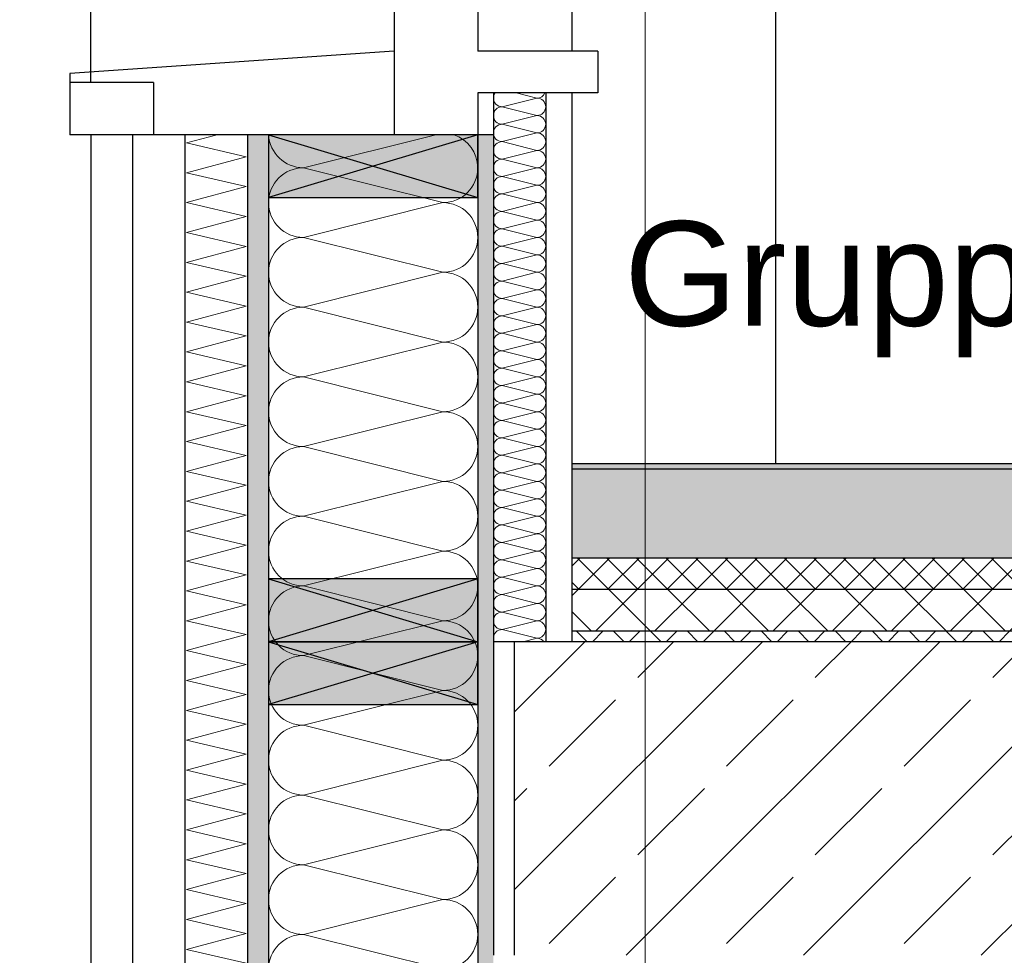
# Model space of a CAD drawing. Header units: metres. Extents: x -12 to 62.3, y -22.2 to 2.8.
# Tile 7 of 214: x -0.6 to 0.3, y -6.5 to -5.6. Entities that reach past the tile are written whole.
import ezdxf

# ---------------------------------------------------------------- set-up
doc = ezdxf.new("R2010")
doc.units = ezdxf.units.M
doc.header["$LTSCALE"] = 20
doc.header["$MEASUREMENT"] = 0
doc.linetypes.add('Raster', pattern=[0.2, 0.1, -0.05, 0, -0.05])
doc.layers.get('0').update_dxf_attribs({"color": 8, "lineweight": 9})
doc.layers.get('Defpoints').update_dxf_attribs({"color": 8, "lineweight": 9})
for name, color, linetype in [('Neubau_A-Außenwände', 8, 'Continuous'), ('Neubau_A-Decken', 8, 'Continuous'), ('Neubau_A-Stützen', 8, 'Continuous'), ('Neubau_A-TB Wände', 8, 'Continuous'), ('Neubau_B-Bodenaufbau', 8, 'Continuous'), ('Neubau_R-Konstruktionsraster gross', 33, 'Continuous'), ('Neubau_S-Ausbesserung 2D_3D', 8, 'Continuous'), ('Neubau_T-Bemaßung', 8, 'Continuous'), ('Neubau_T-Text', 8, 'Continuous'), ('Neubau_Z-Modellierung Fassade', 8, 'Continuous')]:
    doc.layers.add(name, color=color, linetype=linetype)
doc.styles.add('ERSTELLTER_STIL_2', font='arial.ttf')
doc.dimstyles.new('ERSTELLTER_STIL__1', dxfattribs={"dimtxt": 0.0875, "dimasz": 0.059375, "dimexe": 0.18, "dimexo": 0.0625, "dimgap": 0, "dimtad": 1, "dimzin": 0, "dimdsep": 46, "dimtxsty": 'ERSTELLTER_STIL_2', "dimblk": 'ARROWHEAD_6', "dimblk1": 'ARROWHEAD_6', "dimblk2": 'ARROWHEAD_6', "dimcen": 0.09, "dimclrd": 7, "dimclre": 7, "dimclrt": 7, "dimazin": 0, "dimtfac": 1, "dimtdec": 4, "dimtmove": 0, "dimatfit": 3, "dimfxl": 1, "dimtolj": 1, "dimtzin": 0, "dimarcsym": 0})

# ---------------------------------------------------------------- blocks, each defined once
blk = doc.blocks.new('*X356', base_point=(-18420.15716, 0))
at = {"layer": 'Neubau_A-Außenwände', "color": 8, "linetype": 'Continuous', "lineweight": 9}
for p, q in [((-21373.27056, 4.465), (-21373.39722, 4.43333)), ((-21373.26389, 4.4), (-21373.39722, 4.43333)), ((-21373.26389, 4.4), (-21373.39722, 4.36667)), ((-21373.26389, 4.33333), (-21373.39722, 4.36667)), ((-21373.26389, 4.33333), (-21373.39722, 4.3)), ((-21373.26389, 4.26667), (-21373.39722, 4.3)), ((-21373.26389, 4.26667), (-21373.39722, 4.23333)), ((-21373.26389, 4.2), (-21373.39722, 4.23333)), ((-21373.26389, 4.2), (-21373.39722, 4.16667)), ((-21373.26389, 4.13333), (-21373.39722, 4.16667)), ((-21373.26389, 4.13333), (-21373.39722, 4.1)), ((-21373.26389, 4.06667), (-21373.39722, 4.1)), ((-21373.26389, 4.06667), (-21373.39722, 4.03333)), ((-21373.26389, 4), (-21373.39722, 4.03333)), ((-21373.26389, 4), (-21373.39722, 3.96667)), ((-21373.26389, 3.93333), (-21373.39722, 3.96667)), ((-21373.26389, 3.93333), (-21373.39722, 3.9)), ((-21373.26389, 3.86667), (-21373.39722, 3.9)), ((-21373.26389, 3.86667), (-21373.39722, 3.83333)), ((-21373.26389, 3.8), (-21373.39722, 3.83333)), ((-21373.26389, 3.8), (-21373.39722, 3.76667)), ((-21373.26389, 3.73333), (-21373.39722, 3.76667)), ((-21373.26389, 3.73333), (-21373.39722, 3.7)), ((-21373.26389, 3.66667), (-21373.39722, 3.7)), ((-21373.26389, 3.66667), (-21373.39722, 3.63333)), ((-21373.26389, 3.6), (-21373.39722, 3.63333)), ((-21373.26389, 3.6), (-21373.39722, 3.56667)), ((-21373.26389, 3.53333), (-21373.39722, 3.56667)), ((-21373.26389, 3.53333), (-21373.39722, 3.5)), ((-21373.26389, 3.46667), (-21373.39722, 3.5)), ((-21373.26389, 3.46667), (-21373.39722, 3.43333)), ((-21373.26389, 3.4), (-21373.39722, 3.43333)), ((-21373.26389, 3.4), (-21373.39722, 3.36667)), ((-21373.26389, 3.33333), (-21373.39722, 3.36667)), ((-21373.26389, 3.33333), (-21373.39722, 3.3)), ((-21373.26389, 3.26667), (-21373.39722, 3.3)), ((-21373.26389, 3.26667), (-21373.39722, 3.23333)), ((-21373.26389, 3.2), (-21373.39722, 3.23333)), ((-21373.26389, 3.2), (-21373.39722, 3.16667)), ((-21373.26389, 3.13333), (-21373.39722, 3.16667)), ((-21373.26389, 3.13333), (-21373.39722, 3.1)), ((-21373.26389, 3.06667), (-21373.39722, 3.1)), ((-21373.26389, 3.06667), (-21373.39722, 3.03333)), ((-21373.35589, 3.023), (-21373.39722, 3.03333)), ((-21373.26389, 3), (-21373.35056, 3.02167)), ((-21373.26389, 3), (-21373.35056, 2.97833)), ((-21373.26389, 2.93333), (-21373.35056, 2.955)), ((-21373.26389, 2.93333), (-21373.35056, 2.91167)), ((-21373.26389, 2.86667), (-21373.35056, 2.88833)), ((-21373.26389, 2.86667), (-21373.35056, 2.845)), ((-21373.26389, 2.8), (-21373.35056, 2.82167))]:
    blk.add_line(p, q, dxfattribs=at)
for centre, start, end in [((-21373.39722, 4.46667), 182.86598, 270), ((-21373.26389, 4.43333), 0, 71.80514), ((-21373.39722, 4.4), 90, 180), ((-21373.26389, 4.43333), 270, 0), ((-21373.39722, 4.4), 180, 270), ((-21373.26389, 4.36667), 0, 90), ((-21373.39722, 4.33333), 90, 180), ((-21373.26389, 4.36667), 270, 0), ((-21373.39722, 4.33333), 180, 270), ((-21373.26389, 4.3), 0, 90), ((-21373.39722, 4.26667), 90, 180), ((-21373.26389, 4.3), 270, 0), ((-21373.39722, 4.26667), 180, 270), ((-21373.26389, 4.23333), 0, 90), ((-21373.39722, 4.2), 90, 180), ((-21373.26389, 4.23333), 270, 0), ((-21373.39722, 4.2), 180, 270), ((-21373.26389, 4.16667), 0, 90), ((-21373.39722, 4.13333), 90, 180), ((-21373.26389, 4.16667), 270, 0), ((-21373.39722, 4.13333), 180, 270), ((-21373.26389, 4.1), 0, 90), ((-21373.39722, 4.06667), 90, 180), ((-21373.26389, 4.1), 270, 0), ((-21373.39722, 4.06667), 180, 270), ((-21373.26389, 4.03333), 0, 90), ((-21373.39722, 4), 90, 180), ((-21373.26389, 4.03333), 270, 0), ((-21373.39722, 4), 180, 270), ((-21373.26389, 3.96667), 0, 90), ((-21373.39722, 3.93333), 90, 180), ((-21373.26389, 3.96667), 270, 0), ((-21373.39722, 3.93333), 180, 270), ((-21373.26389, 3.9), 0, 90), ((-21373.39722, 3.86667), 90, 180), ((-21373.26389, 3.9), 270, 0), ((-21373.39722, 3.86667), 180, 270), ((-21373.26389, 3.83333), 0, 90), ((-21373.39722, 3.8), 90, 180), ((-21373.26389, 3.83333), 270, 0), ((-21373.39722, 3.8), 180, 270), ((-21373.26389, 3.76667), 0, 90), ((-21373.39722, 3.73333), 90, 180), ((-21373.26389, 3.76667), 270, 0), ((-21373.39722, 3.73333), 180, 270), ((-21373.26389, 3.7), 0, 90), ((-21373.39722, 3.66667), 90, 180), ((-21373.26389, 3.7), 270, 0), ((-21373.39722, 3.66667), 180, 270), ((-21373.26389, 3.63333), 0, 90), ((-21373.39722, 3.6), 90, 180), ((-21373.26389, 3.63333), 270, 0), ((-21373.39722, 3.6), 180, 270), ((-21373.26389, 3.56667), 0, 90), ((-21373.39722, 3.53333), 90, 180), ((-21373.26389, 3.56667), 270, 0), ((-21373.39722, 3.53333), 180, 270), ((-21373.26389, 3.5), 0, 90), ((-21373.39722, 3.46667), 90, 180), ((-21373.26389, 3.5), 270, 0), ((-21373.39722, 3.46667), 180, 270), ((-21373.26389, 3.43333), 0, 90), ((-21373.39722, 3.4), 90, 180), ((-21373.26389, 3.43333), 270, 0), ((-21373.39722, 3.4), 180, 270), ((-21373.26389, 3.36667), 0, 90), ((-21373.39722, 3.33333), 90, 180), ((-21373.26389, 3.36667), 270, 0), ((-21373.39722, 3.33333), 180, 270), ((-21373.26389, 3.3), 0, 90), ((-21373.39722, 3.26667), 90, 180), ((-21373.26389, 3.3), 270, 0), ((-21373.39722, 3.26667), 180, 270), ((-21373.26389, 3.23333), 0, 90), ((-21373.39722, 3.2), 90, 180), ((-21373.26389, 3.23333), 270, 0), ((-21373.39722, 3.2), 180, 270), ((-21373.26389, 3.16667), 0, 90), ((-21373.39722, 3.13333), 90, 180), ((-21373.26389, 3.16667), 270, 0), ((-21373.39722, 3.13333), 180, 270), ((-21373.26389, 3.1), 0, 90), ((-21373.39722, 3.06667), 90, 180), ((-21373.26389, 3.1), 270, 0), ((-21373.39722, 3.06667), 180, 270), ((-21373.26389, 3.03333), 0, 90), ((-21373.39722, 3), 90, 136.36987), ((-21373.26389, 3.03333), 270, 0), ((-21373.26389, 2.96667), 0, 90), ((-21373.26389, 2.96667), 270, 0), ((-21373.26389, 2.9), 0, 90), ((-21373.26389, 2.9), 270, 0), ((-21373.26389, 2.83333), 0, 90), ((-21373.26389, 2.83333), 270, 0)]:
    blk.add_arc(centre, 0.03333, start, end, dxfattribs=at)
blk = doc.blocks.new('*X360', base_point=(-18420.15716, 0))
at = {"layer": 'Neubau_A-Außenwände', "color": 8, "linetype": 'Continuous', "lineweight": 9}
for p, q in [((-21373.50911, 4.45714), (-21373.47979, 4.465)), ((-21373.452, 4.44387), (-21373.50911, 4.45714)), ((-21373.50911, 4.42857), (-21373.452, 4.44387)), ((-21373.452, 4.4153), (-21373.50911, 4.42857)), ((-21373.50911, 4.4), (-21373.452, 4.4153)), ((-21373.452, 4.38673), (-21373.50911, 4.4)), ((-21373.50911, 4.37143), (-21373.452, 4.38673)), ((-21373.452, 4.35816), (-21373.50911, 4.37143)), ((-21373.50911, 4.34286), (-21373.452, 4.35816)), ((-21373.452, 4.32959), (-21373.50911, 4.34286)), ((-21373.50911, 4.31429), (-21373.452, 4.32959)), ((-21373.452, 4.30102), (-21373.50911, 4.31429)), ((-21373.50911, 4.28571), (-21373.452, 4.30102)), ((-21373.452, 4.27244), (-21373.50911, 4.28571)), ((-21373.50911, 4.25714), (-21373.452, 4.27244)), ((-21373.452, 4.24387), (-21373.50911, 4.25714)), ((-21373.50911, 4.22857), (-21373.452, 4.24387)), ((-21373.452, 4.2153), (-21373.50911, 4.22857)), ((-21373.50911, 4.2), (-21373.452, 4.2153)), ((-21373.452, 4.18673), (-21373.50911, 4.2)), ((-21373.50911, 4.17143), (-21373.452, 4.18673)), ((-21373.452, 4.15816), (-21373.50911, 4.17143)), ((-21373.50911, 4.14286), (-21373.452, 4.15816)), ((-21373.452, 4.12959), (-21373.50911, 4.14286)), ((-21373.50911, 4.11429), (-21373.452, 4.12959)), ((-21373.452, 4.10102), (-21373.50911, 4.11429)), ((-21373.50911, 4.08571), (-21373.452, 4.10102)), ((-21373.452, 4.07244), (-21373.50911, 4.08571)), ((-21373.50911, 4.05714), (-21373.452, 4.07244)), ((-21373.452, 4.04387), (-21373.50911, 4.05714)), ((-21373.50911, 4.02857), (-21373.452, 4.04387)), ((-21373.452, 4.0153), (-21373.50911, 4.02857)), ((-21373.50911, 4), (-21373.452, 4.0153)), ((-21373.452, 3.98673), (-21373.50911, 4)), ((-21373.50911, 3.97143), (-21373.452, 3.98673)), ((-21373.452, 3.95816), (-21373.50911, 3.97143)), ((-21373.50911, 3.94286), (-21373.452, 3.95816)), ((-21373.452, 3.92959), (-21373.50911, 3.94286)), ((-21373.50911, 3.91429), (-21373.452, 3.92959)), ((-21373.452, 3.90102), (-21373.50911, 3.91429)), ((-21373.50911, 3.88571), (-21373.452, 3.90102)), ((-21373.452, 3.87244), (-21373.50911, 3.88571)), ((-21373.50911, 3.85714), (-21373.452, 3.87244)), ((-21373.452, 3.84387), (-21373.50911, 3.85714)), ((-21373.50911, 3.82857), (-21373.452, 3.84387)), ((-21373.452, 3.8153), (-21373.50911, 3.82857)), ((-21373.50911, 3.8), (-21373.452, 3.8153)), ((-21373.452, 3.78673), (-21373.50911, 3.8)), ((-21373.50911, 3.77143), (-21373.452, 3.78673)), ((-21373.452, 3.75816), (-21373.50911, 3.77143)), ((-21373.50911, 3.74286), (-21373.452, 3.75816)), ((-21373.452, 3.72959), (-21373.50911, 3.74286)), ((-21373.50911, 3.71429), (-21373.452, 3.72959)), ((-21373.452, 3.70102), (-21373.50911, 3.71429)), ((-21373.50911, 3.68571), (-21373.452, 3.70102)), ((-21373.452, 3.67244), (-21373.50911, 3.68571)), ((-21373.50911, 3.65714), (-21373.452, 3.67244)), ((-21373.452, 3.64387), (-21373.50911, 3.65714)), ((-21373.50911, 3.62857), (-21373.452, 3.64387)), ((-21373.452, 3.6153), (-21373.50911, 3.62857)), ((-21373.50911, 3.6), (-21373.452, 3.6153)), ((-21373.452, 3.58673), (-21373.50911, 3.6)), ((-21373.50911, 3.57143), (-21373.452, 3.58673)), ((-21373.452, 3.55816), (-21373.50911, 3.57143)), ((-21373.50911, 3.54286), (-21373.452, 3.55816)), ((-21373.452, 3.52959), (-21373.50911, 3.54286)), ((-21373.50911, 3.51429), (-21373.452, 3.52959)), ((-21373.452, 3.50102), (-21373.50911, 3.51429)), ((-21373.50911, 3.48571), (-21373.452, 3.50102)), ((-21373.452, 3.47244), (-21373.50911, 3.48571)), ((-21373.50911, 3.45714), (-21373.452, 3.47244)), ((-21373.452, 3.44387), (-21373.50911, 3.45714)), ((-21373.50911, 3.42857), (-21373.452, 3.44387)), ((-21373.452, 3.4153), (-21373.50911, 3.42857)), ((-21373.50911, 3.4), (-21373.452, 3.4153)), ((-21373.452, 3.38673), (-21373.50911, 3.4)), ((-21373.50911, 3.37143), (-21373.452, 3.38673)), ((-21373.452, 3.35816), (-21373.50911, 3.37143)), ((-21373.50911, 3.34286), (-21373.452, 3.35816)), ((-21373.452, 3.32959), (-21373.50911, 3.34286)), ((-21373.50911, 3.31429), (-21373.452, 3.32959)), ((-21373.452, 3.30102), (-21373.50911, 3.31429)), ((-21373.50911, 3.28571), (-21373.452, 3.30102)), ((-21373.452, 3.27244), (-21373.50911, 3.28571)), ((-21373.50911, 3.25714), (-21373.452, 3.27244)), ((-21373.452, 3.24387), (-21373.50911, 3.25714)), ((-21373.50911, 3.22857), (-21373.452, 3.24387)), ((-21373.452, 3.2153), (-21373.50911, 3.22857)), ((-21373.50911, 3.2), (-21373.452, 3.2153)), ((-21373.452, 3.18673), (-21373.50911, 3.2)), ((-21373.50911, 3.17143), (-21373.452, 3.18673)), ((-21373.452, 3.15816), (-21373.50911, 3.17143)), ((-21373.50911, 3.14286), (-21373.452, 3.15816)), ((-21373.452, 3.12959), (-21373.50911, 3.14286)), ((-21373.50911, 3.11429), (-21373.452, 3.12959)), ((-21373.452, 3.10102), (-21373.50911, 3.11429)), ((-21373.50911, 3.08571), (-21373.452, 3.10102)), ((-21373.452, 3.07244), (-21373.50911, 3.08571)), ((-21373.50911, 3.05714), (-21373.452, 3.07244)), ((-21373.452, 3.04387), (-21373.50911, 3.05714)), ((-21373.50911, 3.02857), (-21373.452, 3.04387)), ((-21373.48513, 3.023), (-21373.50911, 3.02857)), ((-21373.50911, 3), (-21373.49056, 3.00497)), ((-21373.49056, 2.99569), (-21373.50911, 3)), ((-21373.50911, 2.97143), (-21373.49056, 2.9764)), ((-21373.49056, 2.96712), (-21373.50911, 2.97143)), ((-21373.50911, 2.94286), (-21373.49056, 2.94783)), ((-21373.49056, 2.93855), (-21373.50911, 2.94286)), ((-21373.50911, 2.91429), (-21373.49056, 2.91926)), ((-21373.49056, 2.90997), (-21373.50911, 2.91429)), ((-21373.50911, 2.88571), (-21373.49056, 2.89069)), ((-21373.49056, 2.8814), (-21373.50911, 2.88571)), ((-21373.50911, 2.85714), (-21373.49056, 2.86211)), ((-21373.49056, 2.85283), (-21373.50911, 2.85714)), ((-21373.50911, 2.82857), (-21373.49056, 2.83354)), ((-21373.49056, 2.82426), (-21373.50911, 2.82857)), ((-21373.50911, 2.8), (-21373.49056, 2.80497))]:
    blk.add_line(p, q, dxfattribs=at)
blk = doc.blocks.new('*X365', base_point=(-18420.15716, 0))
at = {"layer": 'Neubau_A-TB Wände', "color": 8, "linetype": 'Continuous', "lineweight": 9}
for p, q in [((-21373.17389, 4.5), (-21373.19389, 4.505)), ((-21373.17389, 4.5), (-21373.20722, 4.49167)), ((-21373.17389, 4.48333), (-21373.20722, 4.49167)), ((-21373.17389, 4.48333), (-21373.20722, 4.475)), ((-21373.17389, 4.46667), (-21373.20722, 4.475)), ((-21373.17389, 4.46667), (-21373.20722, 4.45833)), ((-21373.17389, 4.45), (-21373.20722, 4.45833)), ((-21373.17389, 4.45), (-21373.20722, 4.44167)), ((-21373.17389, 4.43333), (-21373.20722, 4.44167)), ((-21373.17389, 4.43333), (-21373.20722, 4.425)), ((-21373.17389, 4.41667), (-21373.20722, 4.425)), ((-21373.17389, 4.41667), (-21373.20722, 4.40833)), ((-21373.17389, 4.4), (-21373.20722, 4.40833)), ((-21373.17389, 4.4), (-21373.20722, 4.39167)), ((-21373.17389, 4.38333), (-21373.20722, 4.39167)), ((-21373.17389, 4.38333), (-21373.20722, 4.375)), ((-21373.17389, 4.36667), (-21373.20722, 4.375)), ((-21373.17389, 4.36667), (-21373.20722, 4.35833)), ((-21373.17389, 4.35), (-21373.20722, 4.35833)), ((-21373.17389, 4.35), (-21373.20722, 4.34167)), ((-21373.17389, 4.33333), (-21373.20722, 4.34167)), ((-21373.17389, 4.33333), (-21373.20722, 4.325)), ((-21373.17389, 4.31667), (-21373.20722, 4.325)), ((-21373.17389, 4.31667), (-21373.20722, 4.30833)), ((-21373.17389, 4.3), (-21373.20722, 4.30833)), ((-21373.17389, 4.3), (-21373.20722, 4.29167)), ((-21373.17389, 4.28333), (-21373.20722, 4.29167)), ((-21373.17389, 4.28333), (-21373.20722, 4.275)), ((-21373.17389, 4.26667), (-21373.20722, 4.275)), ((-21373.17389, 4.26667), (-21373.20722, 4.25833)), ((-21373.17389, 4.25), (-21373.20722, 4.25833)), ((-21373.17389, 4.25), (-21373.20722, 4.24167)), ((-21373.17389, 4.23333), (-21373.20722, 4.24167)), ((-21373.17389, 4.23333), (-21373.20722, 4.225)), ((-21373.17389, 4.21667), (-21373.20722, 4.225)), ((-21373.17389, 4.21667), (-21373.20722, 4.20833)), ((-21373.17389, 4.2), (-21373.20722, 4.20833)), ((-21373.17389, 4.2), (-21373.20722, 4.19167)), ((-21373.17389, 4.18333), (-21373.20722, 4.19167)), ((-21373.17389, 4.18333), (-21373.20722, 4.175)), ((-21373.17389, 4.16667), (-21373.20722, 4.175)), ((-21373.17389, 4.16667), (-21373.20722, 4.15833)), ((-21373.17389, 4.15), (-21373.20722, 4.15833)), ((-21373.17389, 4.15), (-21373.20722, 4.14167)), ((-21373.17389, 4.13333), (-21373.20722, 4.14167)), ((-21373.17389, 4.13333), (-21373.20722, 4.125)), ((-21373.17389, 4.11667), (-21373.20722, 4.125)), ((-21373.17389, 4.11667), (-21373.20722, 4.10833)), ((-21373.17389, 4.1), (-21373.20722, 4.10833)), ((-21373.17389, 4.1), (-21373.20722, 4.09167)), ((-21373.17389, 4.08333), (-21373.20722, 4.09167)), ((-21373.17389, 4.08333), (-21373.20722, 4.075)), ((-21373.17389, 4.06667), (-21373.20722, 4.075)), ((-21373.17389, 4.06667), (-21373.20722, 4.05833)), ((-21373.17389, 4.05), (-21373.20722, 4.05833)), ((-21373.17389, 4.05), (-21373.20722, 4.04167)), ((-21373.17389, 4.03333), (-21373.20722, 4.04167)), ((-21373.17389, 4.03333), (-21373.20722, 4.025)), ((-21373.17389, 4.01667), (-21373.20722, 4.025)), ((-21373.17389, 4.01667), (-21373.20722, 4.00833)), ((-21373.17389, 4), (-21373.20722, 4.00833)), ((-21373.17389, 4), (-21373.20722, 3.99167)), ((-21373.17389, 3.98333), (-21373.20722, 3.99167)), ((-21373.17389, 3.98333), (-21373.18722, 3.98))]:
    blk.add_line(p, q, dxfattribs=at)
for centre, start, end in [((-21373.20722, 4.5), 143.1301, 180), ((-21373.17389, 4.50833), 270, 336.42182), ((-21373.20722, 4.5), 180, 270), ((-21373.20722, 4.48333), 90, 180), ((-21373.17389, 4.49167), 0, 90), ((-21373.17389, 4.49167), 270, 0), ((-21373.20722, 4.48333), 180, 270), ((-21373.17389, 4.475), 0, 90), ((-21373.20722, 4.46667), 90, 180), ((-21373.17389, 4.475), 270, 0), ((-21373.20722, 4.46667), 180, 270), ((-21373.17389, 4.45833), 0, 90), ((-21373.20722, 4.45), 90, 180), ((-21373.17389, 4.45833), 270, 0), ((-21373.20722, 4.45), 180, 270), ((-21373.17389, 4.44167), 0, 90), ((-21373.20722, 4.43333), 90, 180), ((-21373.17389, 4.44167), 270, 0), ((-21373.20722, 4.43333), 180, 270), ((-21373.17389, 4.425), 0, 90), ((-21373.20722, 4.41667), 90, 180), ((-21373.20722, 4.41667), 180, 270), ((-21373.17389, 4.425), 270, 0), ((-21373.17389, 4.40833), 0, 90), ((-21373.20722, 4.4), 90, 180), ((-21373.17389, 4.40833), 270, 0), ((-21373.20722, 4.4), 180, 270), ((-21373.17389, 4.39167), 0, 90), ((-21373.20722, 4.38333), 90, 180), ((-21373.17389, 4.39167), 270, 0), ((-21373.20722, 4.38333), 180, 270), ((-21373.17389, 4.375), 0, 90), ((-21373.20722, 4.36667), 90, 180), ((-21373.17389, 4.375), 270, 0), ((-21373.20722, 4.36667), 180, 270), ((-21373.17389, 4.35833), 0, 90), ((-21373.20722, 4.35), 90, 180), ((-21373.17389, 4.35833), 270, 0), ((-21373.20722, 4.35), 180, 270), ((-21373.20722, 4.33333), 90, 180), ((-21373.17389, 4.34167), 0, 90), ((-21373.17389, 4.34167), 270, 0), ((-21373.20722, 4.33333), 180, 270), ((-21373.17389, 4.325), 0, 90), ((-21373.20722, 4.31667), 90, 180), ((-21373.17389, 4.325), 270, 0), ((-21373.20722, 4.31667), 180, 270), ((-21373.17389, 4.30833), 0, 90), ((-21373.20722, 4.3), 90, 180), ((-21373.17389, 4.30833), 270, 0), ((-21373.20722, 4.3), 180, 270), ((-21373.17389, 4.29167), 0, 90), ((-21373.20722, 4.28333), 90, 180), ((-21373.17389, 4.29167), 270, 0), ((-21373.20722, 4.28333), 180, 270), ((-21373.20722, 4.26667), 90, 180), ((-21373.17389, 4.275), 0, 90), ((-21373.17389, 4.275), 270, 0), ((-21373.20722, 4.26667), 180, 270), ((-21373.17389, 4.25833), 0, 90), ((-21373.20722, 4.25), 90, 180), ((-21373.17389, 4.25833), 270, 0), ((-21373.20722, 4.25), 180, 270), ((-21373.17389, 4.24167), 0, 90), ((-21373.20722, 4.23333), 90, 180), ((-21373.17389, 4.24167), 270, 0), ((-21373.20722, 4.23333), 180, 270), ((-21373.17389, 4.225), 0, 90), ((-21373.20722, 4.21667), 90, 180), ((-21373.17389, 4.225), 270, 0), ((-21373.20722, 4.21667), 180, 270), ((-21373.17389, 4.20833), 0, 90), ((-21373.20722, 4.2), 90, 180), ((-21373.20722, 4.2), 180, 270), ((-21373.17389, 4.20833), 270, 0), ((-21373.17389, 4.19167), 0, 90), ((-21373.20722, 4.18333), 90, 180), ((-21373.17389, 4.19167), 270, 0), ((-21373.20722, 4.18333), 180, 270), ((-21373.17389, 4.175), 0, 90), ((-21373.20722, 4.16667), 90, 180), ((-21373.17389, 4.175), 270, 0), ((-21373.20722, 4.16667), 180, 270), ((-21373.17389, 4.15833), 0, 90), ((-21373.20722, 4.15), 90, 180), ((-21373.17389, 4.15833), 270, 0), ((-21373.20722, 4.15), 180, 270), ((-21373.17389, 4.14167), 0, 90), ((-21373.20722, 4.13333), 90, 180), ((-21373.17389, 4.14167), 270, 0), ((-21373.20722, 4.13333), 180, 270), ((-21373.20722, 4.11667), 90, 180), ((-21373.17389, 4.125), 0, 90), ((-21373.17389, 4.125), 270, 0), ((-21373.20722, 4.11667), 180, 270), ((-21373.17389, 4.10833), 0, 90), ((-21373.20722, 4.1), 90, 180), ((-21373.17389, 4.10833), 270, 0), ((-21373.20722, 4.1), 180, 270), ((-21373.17389, 4.09167), 0, 90), ((-21373.20722, 4.08333), 90, 180), ((-21373.17389, 4.09167), 270, 0), ((-21373.20722, 4.08333), 180, 270), ((-21373.17389, 4.075), 0, 90), ((-21373.20722, 4.06667), 90, 180), ((-21373.17389, 4.075), 270, 0), ((-21373.20722, 4.06667), 180, 270), ((-21373.17389, 4.05833), 0, 90), ((-21373.20722, 4.05), 90, 180), ((-21373.20722, 4.05), 180, 270), ((-21373.17389, 4.05833), 270, 0), ((-21373.17389, 4.04167), 0, 90), ((-21373.20722, 4.03333), 90, 180), ((-21373.17389, 4.04167), 270, 0), ((-21373.20722, 4.03333), 180, 270), ((-21373.17389, 4.025), 0, 90), ((-21373.20722, 4.01667), 90, 180), ((-21373.17389, 4.025), 270, 0), ((-21373.20722, 4.01667), 180, 270), ((-21373.17389, 4.00833), 0, 90), ((-21373.20722, 4), 90, 180), ((-21373.17389, 4.00833), 270, 0), ((-21373.20722, 4), 180, 270), ((-21373.17389, 3.99167), 0, 90), ((-21373.20722, 3.98333), 90, 180), ((-21373.20722, 3.98333), 180, 203.57818), ((-21373.17389, 3.99167), 270, 0), ((-21373.17389, 3.975), 36.8699, 90)]:
    blk.add_arc(centre, 0.00833, start, end, dxfattribs=at)
blk = doc.blocks.new('ARROWHEAD_6')
at = {"color": 0, "linetype": 'Continuous', "lineweight": 0}
for p, q in [((-0.5, -0.5), (0.5, 0.5)), ((0, 0), (-1, 0))]:
    blk.add_line(p, q, dxfattribs=at)
blk = doc.blocks.new('*D392')
at = {"layer": 'Defpoints', "color": 0, "linetype": 'Continuous', "transparency": 16777216}
for p in [(-1.95125, -1.49488), (-1.89, -1.49488), (-0.24, -10.195)]:
    blk.add_point(p, dxfattribs=at)
at = {"layer": 'Neubau_T-Bemaßung', "linetype": 'Continuous', "lineweight": -2, "transparency": 16777216}
for p, q in [((-1.9525, -1.49488), (-2.13125, -1.49488)), ((-1.95125, -1.55426), (-1.95125, -5.73489)), ((-1.95125, -10.13562), (-1.95125, -5.962)), ((-0.3025, -10.195), (-2.13125, -10.195))]:
    blk.add_line(p, q, dxfattribs=at)
at = {"layer": 'Neubau_T-Bemaßung', "linetype": 'Continuous', "lineweight": -2, "transparency": 16777216, "xscale": 0.059375, "yscale": 0.059375, "zscale": 0.059375}
for p, rotation in [((-1.95125, -1.49488), 90), ((-1.95125, -10.195), 270)]:
    blk.add_blockref('ARROWHEAD_6', p, dxfattribs=dict(at, rotation=rotation))
at = {"layer": 'Neubau_T-Bemaßung', "linetype": 'Continuous', "transparency": 16777216, "insert": (-1.95125, -5.84844), "char_height": 0.0875, "attachment_point": 5, "rotation": 90, "style": 'ERSTELLTER_STIL_2'}
blk.add_mtext('\\A1;8.70', dxfattribs=at)

msp = doc.modelspace()

# ---------------------------------------------------------------- hatches: boundary and pattern name
at = {"layer": 'Neubau_A-Außenwände', "linetype": 'Continuous'}
for points in [[(-0.38, -5.71), (-0.38, -7.152), (-0.36, -7.152), (-0.36, -5.71)], [(-0.145, -5.71), (-0.16, -5.71), (-0.16, -7.375), (-0.145, -7.375)]]:
    msp.add_hatch(color=256, dxfattribs=at).paths.add_polyline_path(points)
at = {"layer": 'Neubau_A-Decken', "linetype": 'Continuous'}
h = msp.add_hatch(dxfattribs=at)
h.set_pattern_fill('BETON__STAHLBETON_0001', color=256, style=0, pattern_type=2)
h.set_pattern_definition([(45, (2952.9134, -10.175), (-0.0848528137, 0.0848528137), []), (45, (2952.87097, -10.13257), (-0.0848528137, 0.0848528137), [0.09, -0.03])])
h.paths.add_polyline_path([(-0.125, -6.495), (10.45, -6.495), (10.45, -6.195), (-0.125, -6.195)])
at = {"layer": 'Neubau_B-Bodenaufbau', "linetype": 'Continuous'}
msp.add_hatch(color=256, dxfattribs=at).paths.add_polyline_path([(-0.07, -6.03), (5.05, -6.03), (5.05, -6.025), (-0.07, -6.025)])
h = msp.add_hatch(dxfattribs=at)
h.set_pattern_fill('BETON__UNBEWEHRT_0001', color=256, style=0, pattern_type=2)
h.set_pattern_definition([(45, (2952.9134, -10.175), (-0.0353553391, 0.0353553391), [0.0375, -0.0125]), (45, (2952.9134, -10.139645), (-0.0353553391, 0.0353553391), [0.0375, -0.0125])])
h.paths.add_polyline_path([(-0.07, -6.03), (-0.07, -6.115), (5.05, -6.115), (5.05, -6.03)])
h = msp.add_hatch(dxfattribs=at)
h.set_pattern_fill('DÄMMUNG__HART_2_0001', color=256, style=0, pattern_type=2)
h.set_pattern_definition([(45, (2952.9134, -10.175), (-0.01414213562, 0.01414213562), []), (135, (2952.9134, -10.175), (0.01414213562, 0.01414213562), [])])
h.paths.add_polyline_path([(-0.07, -6.115), (-0.07, -6.145), (5.05, -6.145), (5.05, -6.115)])
h = msp.add_hatch(dxfattribs=at)
h.set_pattern_fill('DÄMMUNG__HART_1_0001', color=256, style=0, pattern_type=2)
h.set_pattern_definition([(45, (2952.9134, -10.175), (-0.02828427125, 0.02828427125), []), (135, (2952.9134, -10.175), (0.02828427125, 0.02828427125), [])])
h.paths.add_polyline_path([(-0.07, -6.145), (-0.07, -6.185), (5.05, -6.185), (5.05, -6.145)])
h = msp.add_hatch(dxfattribs=at)
h.set_pattern_fill('GUßASPHALT_0001', color=256, style=0, pattern_type=2)
h.set_pattern_definition([(45, (2952.9134, -10.175), (-0.01767766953, 0.01767766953), []), (135, (2952.9134, -10.175), (0.01767766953, 0.01767766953), [])])
h.paths.add_polyline_path([(-0.07, -6.195), (5.05, -6.195), (5.05, -6.185), (-0.07, -6.185)])
at = {"layer": 'Neubau_S-Ausbesserung 2D_3D', "linetype": 'Continuous'}
for points in [[(-0.16, -5.71), (-0.36, -5.71), (-0.36, -5.77), (-0.16, -5.77)], [(-0.16, -6.135), (-0.36, -6.135), (-0.36, -6.195), (-0.16, -6.195)], [(-0.16, -6.195), (-0.36, -6.195), (-0.36, -6.255), (-0.16, -6.255)]]:
    msp.add_hatch(color=256, dxfattribs=at).paths.add_polyline_path(points)

# ---------------------------------------------------------------- linework, layer by layer
at = {"layer": 'Neubau_A-Außenwände', "linetype": 'Continuous'}
for p, q in [((-0.53, -5.66), (-0.53, -3.254)), ((-0.24, -5.55), (-0.24, -5.71)), ((-0.24, -5.63), (-0.55, -5.65138)), ((-0.55, -5.65138), (-0.55, -5.66)), ((-0.16, -5.67), (-0.16, -5.71)), ((-0.53, -5.71), (-0.53, -7.352)), ((-0.49, -5.71), (-0.49, -7.352)), ((-0.44, -5.71), (-0.44, -7.375)), ((-0.38, -5.71), (-0.38, -7.375)), ((-0.36, -5.71), (-0.36, -7.375)), ((-0.145, -5.71), (-0.145, -6.195)), ((-0.145, -6.195), (-0.145, -6.495))]:
    msp.add_line(p, q, dxfattribs=at)
at = {"layer": 'Neubau_A-Außenwände', "linetype": 'Continuous', "flags": 128}
for points in [[(-0.16, -5.55), (-0.16, -5.57), (-0.16, -5.63)], [(-0.145, -5.71), (-0.16, -5.71), (-0.24, -5.71), (-0.36, -5.71), (-0.38, -5.71), (-0.44, -5.71), (-0.47, -5.71)], [(-0.16, -5.71), (-0.16, -7.335), (-0.16, -7.375)]]:
    msp.add_lwpolyline(points, dxfattribs=at)
at = {"layer": 'Neubau_A-Decken', "linetype": 'Continuous'}
msp.add_line((-0.125, -6.195), (-0.125, -6.495), dxfattribs=at)
at = {"layer": 'Neubau_A-Decken', "linetype": 'Continuous', "flags": 128}
msp.add_lwpolyline([(10.32845, -6.195), (5.2, -6.195), (5.1875, -6.195), (5.175, -6.195), (5.075, -6.195), (5.0625, -6.195), (5.05, -6.195), (-0.07, -6.195), (-0.0825, -6.195), (-0.095, -6.195), (-0.125, -6.195)], dxfattribs=at)
at = {"layer": 'Neubau_A-Stützen', "linetype": 'Continuous'}
msp.add_line((0.125, -6.025), (0.125, -3.025), dxfattribs=at)
at = {"layer": 'Neubau_A-TB Wände', "linetype": 'Continuous'}
for p, q in [((-0.07, -3.225), (-0.07, -5.63)), ((-0.045, -5.63), (-0.16, -5.63)), ((-0.045, -5.63), (-0.045, -5.67)), ((-0.145, -5.67), (-0.16, -5.67)), ((-0.145, -5.67), (-0.145, -5.71)), ((-0.095, -5.67), (-0.095, -6.195)), ((-0.07, -5.67), (-0.07, -6.025)), ((-0.045, -5.67), (-0.07, -5.67)), ((-0.125, -6.195), (-0.145, -6.195))]:
    msp.add_line(p, q, dxfattribs=at)
at = {"layer": 'Neubau_A-TB Wände', "linetype": 'Continuous', "flags": 128}
for points in [[(-0.07, -5.67), (-0.0825, -5.67), (-0.095, -5.67), (-0.145, -5.67)], [(-0.07, -6.025), (-0.07, -6.03), (-0.07, -6.115), (-0.07, -6.145), (-0.07, -6.185), (-0.07, -6.195)]]:
    msp.add_lwpolyline(points, dxfattribs=at)
at = {"layer": 'Neubau_B-Bodenaufbau', "linetype": 'Continuous'}
for p, q in [((5.05, -6.025), (-0.07, -6.025)), ((5.05, -6.03), (-0.07, -6.03)), ((5.05, -6.115), (-0.07, -6.115)), ((5.05, -6.145), (-0.07, -6.145)), ((5.05, -6.185), (-0.07, -6.185))]:
    msp.add_line(p, q, dxfattribs=at)
at = {"layer": 'Neubau_R-Konstruktionsraster gross', "linetype": 'Raster', "lineweight": 9}
msp.add_line((0, -1.175), (0, -15.175), dxfattribs=at)
at = {"layer": 'Neubau_S-Ausbesserung 2D_3D', "linetype": 'Continuous'}
for p, q in [((-0.16, -5.71), (-0.36, -5.77)), ((-0.36, -5.71), (-0.16, -5.77)), ((-0.16, -6.135), (-0.36, -6.195)), ((-0.36, -6.135), (-0.16, -6.195)), ((-0.16, -6.195), (-0.36, -6.255)), ((-0.36, -6.195), (-0.16, -6.255))]:
    msp.add_line(p, q, dxfattribs=at)
at = {"layer": 'Neubau_S-Ausbesserung 2D_3D', "linetype": 'Continuous', "flags": 128}
for points in [[(-0.16, -5.71), (-0.36, -5.71), (-0.36, -5.77), (-0.16, -5.77)], [(-0.16, -6.135), (-0.36, -6.135), (-0.36, -6.195), (-0.16, -6.195)], [(-0.16, -6.195), (-0.36, -6.195), (-0.36, -6.255), (-0.16, -6.255)]]:
    msp.add_lwpolyline(points, close=True, dxfattribs=at)
at = {"layer": 'Neubau_Z-Modellierung Fassade', "linetype": 'Continuous'}
for p, q in [((-0.47, -5.66), (-0.55, -5.66)), ((-0.47, -5.66), (-0.47, -5.71)), ((-0.53, -5.71), (-0.55, -5.71))]:
    msp.add_line(p, q, dxfattribs=at)
at = {"layer": 'Neubau_Z-Modellierung Fassade', "linetype": 'Continuous', "flags": 128}
for points in [[(-0.55, -5.66), (-0.55, -5.70138), (-0.55, -5.71)], [(-0.47, -5.71), (-0.49, -5.71), (-0.53, -5.71)]]:
    msp.add_lwpolyline(points, dxfattribs=at)

# ---------------------------------------------------------------- block references
at = {"layer": 'Neubau_A-Außenwände'}
for name in ['*X360', '*X356']:
    msp.add_blockref(name, (2952.9134, -10.175), dxfattribs=at)
at = {"layer": 'Neubau_A-TB Wände'}
msp.add_blockref('*X365', (2952.9134, -10.175), dxfattribs=at)

# ---------------------------------------------------------------- texts
at = {"layer": 'Neubau_T-Text', "linetype": 'Continuous', "insert": (-0.02, -5.92297), "char_height": 0.1, "attachment_point": 7, "style": 'ERSTELLTER_STIL_2'}
msp.add_mtext('\\A1;Gruppenraum 03', dxfattribs=at)

# ---------------------------------------------------------------- dimensions: what is measured, and where the dimension line sits
at = {"layer": 'Neubau_T-Bemaßung', "linetype": 'Continuous'}
dim = msp.add_linear_dim(base=(-1.95125, -1.49488), p1=(-0.24, -10.195), p2=(-1.89, -1.49488), angle=90, dimstyle='ERSTELLTER_STIL__1', override={"dimclrd": 256, "dimclre": 256, "dimclrt": 256}, dxfattribs=at)
dim.commit()
dim.dimension.update_dxf_attribs({"geometry": '*D392', "text_midpoint": (-1.95125, -5.84844), "dimtype": 160, "text_rotation": 90})

doc.saveas('drawing.dxf')
